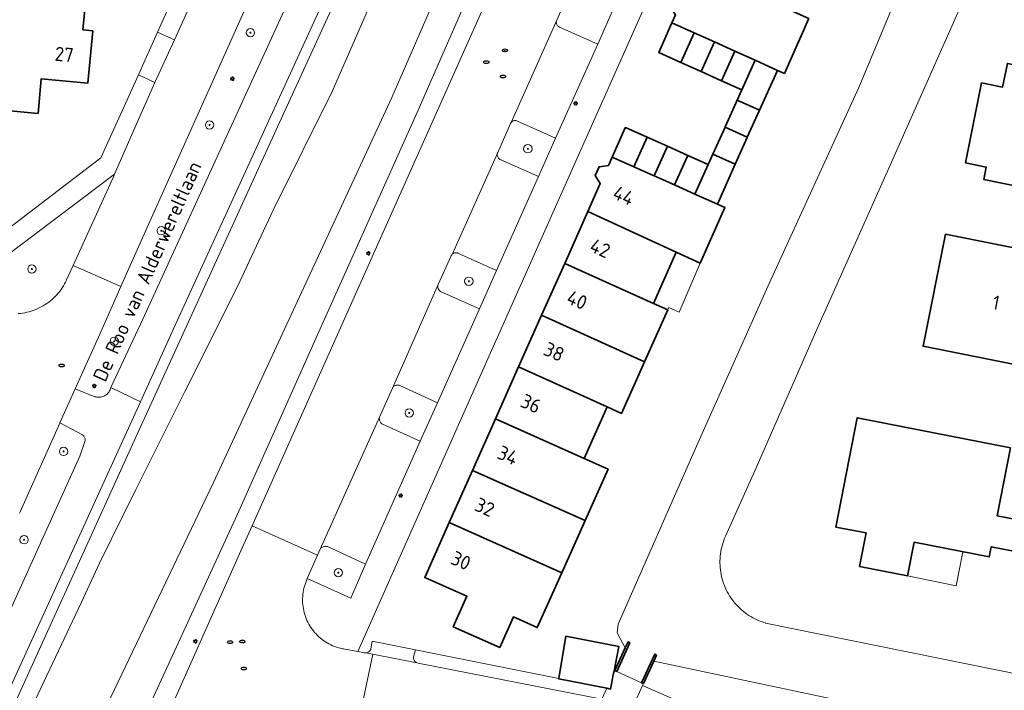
# Model space of a CAD drawing. Header units: metres. Extents: x 152610 to 160096, y 456114 to 462495.
# Tile 126 of 256: x 156509 to 156603, y 459181 to 459245. Entities that reach past the tile are written whole.
import ezdxf
from ezdxf.enums import TextEntityAlignment as Align

# ---------------------------------------------------------------- set-up
doc = ezdxf.new("R2010")
doc.units = ezdxf.units.M
doc.header["$LTSCALE"] = 0.5
doc.layers.get('0').update_dxf_attribs({"linetype": 'CONTINUOUS'})
for name, color, linetype, lineweight in [('B-PV-GK-BESCHOEIING-G', 251, 'GK-BESCHOEIING-SO', 18), ('B-PV-GK-KADEMUUR-GV', 251, 'CONTINUOUS', 35), ('B-PV-GR-BEPLANTING_CULTUUR_BODEMBEDEKKER-GV', 251, 'CONTINUOUS', 18), ('B-PV-GR-BOOM-S', 251, 'CONTINUOUS', 25), ('B-PV-IE-MEUBILAIR-S', 251, 'CONTINUOUS', 25), ('B-PV-OG-BEBOUWING-GV', 6, 'CONTINUOUS', 35), ('B-PV-OG-BEBOUWING-T18', 1, 'CONTINUOUS', 18), ('B-PV-OG-BEBOUWING_OVERBOUWING-GV', 251, 'CONTINUOUS', 18), ('B-PV-OG-TERREIN_BEGROEID-GV', 251, 'CONTINUOUS', 18), ('B-PV-OG-TERREIN_OEVER-GV', 251, 'CONTINUOUS', 18), ('B-PV-OG-TOPOGRAFIE-T18', 1, 'CONTINUOUS', 18), ('B-PV-OG-WATER_SLOOT-GV', 251, 'CONTINUOUS', 18), ('B-PV-VH-OPENVERHARDING_BETONSTRAATSTEEN-GV', 251, 'CONTINUOUS', 18), ('B-PV-VH-OPENVERHARDING_STRAATBAKSTEEN-GV', 251, 'CONTINUOUS', 18), ('B-PV-VH-OPENVERHARDING_TEGEL-GV', 251, 'CONTINUOUS', 18)]:
    doc.layers.add(name, color=color, linetype=linetype, lineweight=lineweight)
doc.styles.add('NLCS-ISO', font='NLCS-ISO.ttf')
doc.styles.add('NLCS-ISO-M750-T18', font='NLCS-ISO.ttf', dxfattribs={"height": 1.35})
doc.linetypes.add('GK-BESCHOEIING-SO', pattern='A,18,-3,[1,NLCS.SHX,S=0.6,R=0,X=0,Y=0],-3', length=24)

# ---------------------------------------------------------------- blocks, each defined once
blk = doc.blocks.new('SIE-MEUBILAIR_PAAL_LICHTMAST-SO')
for points in [[(-0.62, 0), (-1, 0)], [(-0.71, 0.71), (-0.44, 0.44)], [(0, 1), (0, 0.62)], [(0.44, 0.44), (0.71, 0.71)], [(1, 0), (0.62, 0)], [(-0.71, -0.71), (-0.44, -0.44)], [(0, -0.62), (0, -1)], [(0.44, -0.44), (0.71, -0.71)]]:
    blk.add_lwpolyline(points)
blk.add_circle((0, 0), 0.5)
blk = doc.blocks.new('SIE-MEUBILAIR_PUT_DRAINAGEPUT-SO')
blk.add_ellipse((0, 0), major_axis=(1.25, 0), ratio=0.54)
at = {"style": 'NLCS-ISO'}
blk.add_text('dr', height=0.75, dxfattribs=at).set_placement((0.03, 0), align=Align.MIDDLE_CENTER)
blk = doc.blocks.new('SIE-MEUBILAIR_PUT_RIOOLPUT-SO')
blk.add_ellipse((0, 0), major_axis=(1.25, 0), ratio=0.54)
blk = doc.blocks.new('SGR-BOOM_GBKN-SO')
at = {"linetype": 'ByBlock', "lineweight": 18}
h = blk.add_hatch(color=0, dxfattribs=at)
h.dxf.hatch_style = 1
edge = h.paths.add_edge_path()
edge.add_arc((0, 0), 0.25, 0, 360)
at = {"color": 0, "linetype": 'ByBlock', "lineweight": 18}
for radius in [2, 0.25]:
    blk.add_circle((0, 0), radius, dxfattribs=at)
at = {"color": 0, "linetype": 'ByBlock', "lineweight": 18, "style": 'NLCS-ISO'}
blk.add_attdef('SOORT', (2.5, 0), '', height=1.5, dxfattribs=at)

msp = doc.modelspace()

# ---------------------------------------------------------------- linework, layer by layer
at = {"layer": 'B-PV-GK-BESCHOEIING-G', "flags": 128}
for points in [[(156566.389, 459184.809), (156565.615, 459186.253), (156565.709, 459187.085), (156573.172, 459204.029), (156580.112, 459219.538), (156588.66, 459238.217), (156592.015, 459246.276), (156594.423, 459251.792), (156596.307, 459254.342), (156598.181, 459255.95), (156601.807, 459257.442), (156604.204, 459257.851), (156604.206, 459257.849), (156607.732, 459257.551), (156621.135, 459254.961), (156631.982, 459252.716), (156648.941, 459249.352), (156651.152, 459248.935), (156651.492, 459248.235), (156651.731, 459247.321)], [(156651.215, 459244.447), (156649.724, 459243.233), (156627.415, 459247.526), (156606.156, 459251.672), (156605.947, 459251.722), (156605.737, 459251.764), (156605.525, 459251.799), (156605.312, 459251.825), (156605.098, 459251.844), (156604.883, 459251.854), (156604.668, 459251.857), (156604.454, 459251.851), (156604.24, 459251.838), (156604.026, 459251.816), (156603.813, 459251.787), (156603.602, 459251.75), (156603.392, 459251.704), (156603.184, 459251.651), (156602.978, 459251.591), (156602.774, 459251.523), (156602.573, 459251.447), (156602.375, 459251.363), (156602.181, 459251.273), (156601.989, 459251.175), (156601.802, 459251.07), (156601.619, 459250.959), (156601.439, 459250.84), (156601.265, 459250.715), (156601.095, 459250.584), (156600.93, 459250.446), (156600.85, 459250.375), (156599.286, 459248.073), (156591.639, 459230.816), (156584.873, 459215.641), (156578.728, 459201.686), (156575.947, 459195.46), (156575.86, 459195.258), (156575.781, 459195.054), (156575.709, 459194.846), (156575.645, 459194.636), (156575.588, 459194.424), (156575.539, 459194.21), (156575.498, 459193.994), (156575.465, 459193.777), (156575.44, 459193.559), (156575.423, 459193.34), (156575.413, 459193.121), (156575.412, 459192.901), (156575.419, 459192.682), (156575.433, 459192.463), (156575.456, 459192.244), (156575.487, 459192.027), (156575.525, 459191.81), (156575.572, 459191.596), (156575.626, 459191.383), (156575.688, 459191.172), (156575.757, 459190.964), (156575.834, 459190.758), (156575.919, 459190.556), (156576.011, 459190.356), (156576.11, 459190.16), (156576.216, 459189.968), (156576.329, 459189.78), (156576.449, 459189.596), (156576.575, 459189.416), (156576.708, 459189.241), (156576.847, 459189.072), (156576.992, 459188.907), (156577.144, 459188.748), (156577.3, 459188.594), (156577.463, 459188.446), (156577.63, 459188.304), (156577.803, 459188.169), (156577.981, 459188.039), (156578.163, 459187.917), (156578.349, 459187.801), (156578.54, 459187.692), (156578.734, 459187.59), (156578.932, 459187.495), (156579.134, 459187.407), (156579.338, 459187.327), (156579.545, 459187.254), (156579.755, 459187.189), (156579.764, 459187.186), (156606.908, 459181.666), (156642.643, 459174.609), (156717.622, 459159.705)], [(156569.108, 459183.556), (156605.882, 459175.773), (156641.893, 459168.538), (156649.49, 459167.117), (156747.915, 459147.597)]]:
    msp.add_lwpolyline(points, dxfattribs=at)
at = {"layer": 'B-PV-GK-KADEMUUR-GV', "flags": 128}
for points in [[(156566.836, 459185.302), (156566.654, 459185.385), (156566.389, 459184.809), (156565.403, 459182.658), (156565.585, 459182.575)], [(156569.375, 459184.137), (156569.193, 459184.22), (156567.942, 459181.493), (156568.124, 459181.41), (156569.108, 459183.556)]]:
    msp.add_lwpolyline(points, close=True, dxfattribs=at)
at = {"layer": 'B-PV-GR-BEPLANTING_CULTUUR_BODEMBEDEKKER-GV', "flags": 128}
for points in [[(156561.085, 459247.36), (156559.86, 459244.629), (156559.839, 459244.569), (156559.825, 459244.507), (156559.819, 459244.443), (156559.821, 459244.38), (156559.831, 459244.317), (156559.849, 459244.255), (156559.874, 459244.197), (156559.906, 459244.142), (156559.945, 459244.092), (156559.99, 459244.047), (156560.041, 459244.008), (156560.096, 459243.975), (156560.123, 459243.962), (156563.769, 459242.343), (156565.384, 459246.002)], [(156508.53, 459216.659), (156508.74, 459216.679), (156508.948, 459216.706), (156509.155, 459216.742), (156509.361, 459216.785), (156509.565, 459216.836), (156509.767, 459216.895), (156509.967, 459216.961), (156510.164, 459217.035), (156510.358, 459217.116), (156510.548, 459217.205), (156510.736, 459217.301), (156510.919, 459217.404), (156511.098, 459217.514), (156511.273, 459217.63), (156511.444, 459217.753), (156511.61, 459217.883), (156511.77, 459218.018), (156511.926, 459218.16), (156512.076, 459218.308), (156512.22, 459218.461), (156512.358, 459218.619), (156512.49, 459218.783), (156512.616, 459218.952), (156512.735, 459219.125), (156512.848, 459219.302), (156512.954, 459219.484), (156513.052, 459219.67), (156513.144, 459219.859), (156513.151, 459219.874), (156513.778, 459221.256), (156515.012, 459223.975), (156517.613, 459229.704), (156517.722, 459229.953), (156507.312, 459222.114)]]:
    msp.add_lwpolyline(points, dxfattribs=at)
for points in [[(156556, 459235.051), (156555.937, 459235.059), (156555.874, 459235.059), (156555.812, 459235.051), (156555.751, 459235.036), (156555.692, 459235.012), (156555.637, 459234.982), (156555.586, 459234.945), (156555.54, 459234.901), (156555.5, 459234.853), (156555.467, 459234.799), (156555.454, 459234.774), (156554.237, 459232.024), (156554.213, 459231.964), (156554.197, 459231.902), (156554.188, 459231.838), (156554.188, 459231.773), (156554.196, 459231.709), (156554.211, 459231.647), (156554.234, 459231.587), (156554.264, 459231.53), (156554.302, 459231.477), (156554.345, 459231.43), (156554.394, 459231.388), (156554.448, 459231.352), (156554.47, 459231.34), (156558.132, 459229.719), (156559.747, 459233.388), (156556.119, 459235.011), (156556.061, 459235.035)], [(156550.331, 459222.46), (156550.27, 459222.467), (156550.208, 459222.466), (156550.148, 459222.458), (156550.089, 459222.441), (156550.032, 459222.417), (156549.979, 459222.385), (156549.931, 459222.347), (156549.888, 459222.304), (156549.851, 459222.254), (156549.821, 459222.201), (156549.812, 459222.181), (156548.556, 459219.424), (156548.538, 459219.36), (156548.528, 459219.294), (156548.526, 459219.228), (156548.532, 459219.162), (156548.546, 459219.097), (156548.568, 459219.034), (156548.597, 459218.975), (156548.633, 459218.919), (156548.676, 459218.868), (156548.724, 459218.822), (156548.777, 459218.783), (156548.835, 459218.75), (156548.839, 459218.748), (156552.487, 459217.112), (156554.117, 459220.773), (156550.501, 459222.393), (156550.447, 459222.423), (156550.39, 459222.445)], [(156544.766, 459209.847), (156544.7, 459209.854), (156544.635, 459209.853), (156544.569, 459209.844), (156544.506, 459209.828), (156544.445, 459209.804), (156544.387, 459209.772), (156544.334, 459209.734), (156544.286, 459209.689), (156544.243, 459209.639), (156544.207, 459209.585), (156544.196, 459209.565), (156542.961, 459206.799), (156542.951, 459206.728), (156542.949, 459206.656), (156542.955, 459206.584), (156542.968, 459206.514), (156542.99, 459206.445), (156543.019, 459206.379), (156543.055, 459206.317), (156543.098, 459206.259), (156543.146, 459206.207), (156543.201, 459206.159), (156543.238, 459206.133), (156546.846, 459204.502), (156548.489, 459208.153), (156544.891, 459209.809), (156544.829, 459209.832)], [(156537.864, 459194.491), (156537.795, 459194.493), (156537.726, 459194.488), (156537.659, 459194.475), (156537.593, 459194.453), (156537.531, 459194.425), (156537.472, 459194.389), (156537.418, 459194.347), (156537.369, 459194.299), (156537.326, 459194.245), (156537.315, 459194.23), (156537.068, 459193.665), (156536.083, 459191.414), (156540.233, 459189.559), (156541.633, 459192.805), (156537.998, 459194.462), (156537.932, 459194.48)]]:
    msp.add_lwpolyline(points, close=True, dxfattribs=at)
at = {"layer": 'B-PV-OG-BEBOUWING-GV', "flags": 128}
for points in [[(156583.894, 459244.765), (156573.154, 459249.571), (156571.936, 459246.84), (156571.065, 459246.71), (156570.691, 459245.867), (156571.173, 459245.12), (156570.839, 459244.374), (156572.95, 459243.423), (156574.892, 459242.548), (156576.825, 459241.677), (156578.767, 459240.801), (156580.913, 459239.83), (156581.565, 459239.54)], [(156514.918, 459245.963), (156507.103, 459246.922), (156499.951, 459247.611), (156499.745, 459245.257), (156503.895, 459244.893), (156503.85, 459244.371), (156506.856, 459244.107), (156506.585, 459241.019), (156505.29, 459241.132), (156504.987, 459237.685), (156507.427, 459236.016), (156510.423, 459235.731), (156510.738, 459239.036), (156515.167, 459238.615), (156515.646, 459243.612), (156514.701, 459243.702)], [(156572.95, 459243.423), (156570.839, 459244.374), (156569.573, 459241.544), (156571.676, 459240.594)], [(156574.892, 459242.548), (156572.95, 459243.423), (156571.676, 459240.594), (156573.618, 459239.717)], [(156576.825, 459241.677), (156574.892, 459242.548), (156573.618, 459239.717), (156575.55, 459238.844)], [(156578.767, 459240.801), (156576.825, 459241.677), (156575.55, 459238.844), (156577.49, 459237.967)], [(156600.354, 459238.648), (156598.805, 459231.031), (156600.796, 459230.626), (156600.557, 459229.448), (156607.907, 459227.954), (156608.66, 459231.657), (156611.984, 459230.985), (156612.777, 459234.902), (156616.212, 459234.19), (156617.545, 459240.577), (156610.215, 459242.067), (156609.615, 459239.117), (156602.804, 459240.502), (156602.345, 459238.243)], [(156580.913, 459239.83), (156578.767, 459240.801), (156577.49, 459237.967), (156577.066, 459236.993), (156579.187, 459236.047)], [(156579.187, 459236.047), (156577.066, 459236.993), (156575.943, 459234.514), (156575.898, 459234.414), (156578.011, 459233.472)], [(156568.485, 459233.46), (156566.401, 459234.389), (156566.361, 459234.298), (156565.133, 459231.571), (156567.216, 459230.643)], [(156578.011, 459233.472), (156575.898, 459234.414), (156574.735, 459231.848), (156576.87, 459230.896), (156578.003, 459233.454)], [(156570.412, 459232.601), (156568.485, 459233.46), (156567.216, 459230.643), (156569.144, 459229.784)], [(156572.357, 459231.734), (156570.412, 459232.601), (156569.144, 459229.784), (156571.089, 459228.917)], [(156567.216, 459230.643), (156565.133, 459231.571), (156564.778, 459230.781), (156563.897, 459230.653), (156563.532, 459229.813), (156564.01, 459229.052), (156562.816, 459226.374), (156571.252, 459222.521), (156573.526, 459221.482), (156575.891, 459226.778), (156575.179, 459227.096), (156573.026, 459228.055), (156571.089, 459228.917), (156569.144, 459229.784)], [(156574.294, 459230.871), (156572.357, 459231.734), (156571.089, 459228.917), (156573.026, 459228.055)], [(156576.87, 459230.896), (156574.735, 459231.848), (156574.294, 459230.871), (156573.026, 459228.055), (156575.179, 459227.096)], [(156571.252, 459222.521), (156562.816, 459226.374), (156560.617, 459221.443), (156569.069, 459217.634)], [(156605.637, 459222.471), (156596.909, 459224.215), (156594.779, 459213.556), (156606.544, 459211.204), (156606.673, 459211.851), (156607.764, 459211.637), (156608.495, 459215.341), (156607.416, 459215.554), (156608.016, 459218.558), (156604.976, 459219.166)], [(156569.069, 459217.634), (156560.617, 459221.443), (156558.417, 459216.511), (156568.23, 459212.078), (156570.436, 459217.018)], [(156568.23, 459212.078), (156558.417, 459216.511), (156556.218, 459211.579), (156564.657, 459207.767), (156566.028, 459207.148)], [(156564.657, 459207.767), (156556.218, 459211.579), (156554.015, 459206.638), (156562.467, 459202.849)], [(156562.467, 459202.849), (156554.015, 459206.638), (156551.819, 459201.715), (156562.564, 459196.943), (156564.746, 459201.827)], [(156603.1, 459203.889), (156588.501, 459206.733), (156586.472, 459196.321), (156589.335, 459195.763), (156588.714, 459192.573), (156593.288, 459191.682), (156593.909, 459194.872), (156601.072, 459193.477), (156601.263, 459194.459), (156604.208, 459193.885), (156604.121, 459193.439), (156608.047, 459192.675), (156609.385, 459199.545), (156605.459, 459200.31), (156604.781, 459196.827), (156601.836, 459197.4)], [(156562.564, 459196.943), (156551.819, 459201.715), (156549.612, 459196.765), (156560.345, 459191.976)], [(156560.345, 459191.976), (156549.612, 459196.765), (156547.278, 459191.532), (156551.305, 459189.735), (156550.001, 459186.813), (156554.421, 459184.841), (156555.725, 459187.763), (156558.008, 459186.744)], [(156560.721, 459185.947), (156560.047, 459181.885), (156560.044, 459181.865), (156564.641, 459180.967), (156564.988, 459180.899), (156565.284, 459182.394), (156565.297, 459182.464), (156565.788, 459184.944)]]:
    msp.add_lwpolyline(points, close=True, dxfattribs=at)
at = {"layer": 'B-PV-OG-BEBOUWING_OVERBOUWING-GV', "flags": 128}
for points in [[(156573.526, 459221.482), (156571.252, 459222.521), (156569.069, 459217.634), (156570.436, 459217.018), (156570.538, 459217.24), (156571.52, 459216.786)], [(156598.57, 459193.964), (156593.909, 459194.872), (156593.288, 459191.682), (156597.936, 459190.728)]]:
    msp.add_lwpolyline(points, close=True, dxfattribs=at)
at = {"layer": 'B-PV-OG-TERREIN_BEGROEID-GV', "flags": 128}
for points in [[(156458.895, 459035.918), (156466.895, 459054.071), (156467.956, 459056.452), (156475.657, 459073.568), (156476.654, 459075.729), (156476.657, 459075.735), (156485.237, 459094.736), (156491.215, 459107.964), (156497.525, 459121.993), (156500, 459127.552), (156500.718, 459129.165), (156521.848, 459176.326), (156522.791, 459178.451), (156529.894, 459194.335), (156530.832, 459196.428), (156530.942, 459196.673), (156572.893, 459290.692), (156573.885, 459292.868), (156574.898, 459295.155), (156559.716, 459302.119), (156559.591, 459301.844), (156558.064, 459297.86), (156557.721, 459295.631), (156557.683, 459293.548)], [(156464.355, 459083.386), (156472.839, 459102.061), (156480.636, 459119.074), (156486.884, 459132.701), (156492.493, 459145.045), (156498.07, 459157.319), (156500, 459161.556), (156504.433, 459171.288), (156514.522, 459193.426), (156519.426, 459204.19), (156533.09, 459234.101), (156550.665, 459272.45)], [(156555.657, 459256.594), (156546.654, 459236.054), (156537.012, 459214.564), (156529.559, 459197.837), (156520.527, 459178.214), (156512.634, 459160.949), (156504.495, 459143.764), (156498.804, 459129.927), (156479.797, 459088.043)], [(156530.049, 459245.409), (156520.258, 459223.586), (156518.327, 459219.235), (156516.192, 459214.425), (156513.979, 459209.498), (156515.833, 459208.746), (156515.926, 459208.719), (156516.021, 459208.7), (156516.118, 459208.689), (156516.215, 459208.686), (156516.312, 459208.69), (156516.408, 459208.703), (156516.503, 459208.724), (156516.596, 459208.752), (156516.686, 459208.788), (156516.773, 459208.831), (156516.856, 459208.882), (156516.934, 459208.938), (156517.008, 459209.002), (156517.076, 459209.071), (156517.139, 459209.145), (156517.194, 459209.224), (156517.244, 459209.308), (156517.286, 459209.395), (156517.321, 459209.486), (156517.348, 459209.579), (156517.356, 459209.613), (156520.405, 459216.141), (156538.354, 459255.336)], [(156541.011, 459253.815), (156523.351, 459215.22), (156520.181, 459208.261), (156508.641, 459182.927), (156500, 459163.975), (156498.774, 459161.286), (156484.608, 459130.109), (156473.988, 459107.007), (156460.338, 459076.963)], [(156505.809, 459184.112), (156514.4, 459203.087), (156514.886, 459204.463), (156514.903, 459204.529), (156514.911, 459204.596), (156514.912, 459204.664), (156514.905, 459204.732), (156514.89, 459204.798), (156514.867, 459204.863), (156514.837, 459204.924), (156514.8, 459204.981), (156514.756, 459205.033), (156514.707, 459205.08), (156514.656, 459205.118), (156512.518, 459206.245), (156512.513, 459206.233), (156508.733, 459197.792), (156508.662, 459197.635)]]:
    msp.add_lwpolyline(points, dxfattribs=at)
for points in [[(156560.047, 459181.885), (156546.409, 459184.646), (156546.22, 459183.925), (156546.212, 459183.864), (156546.213, 459183.803), (156546.221, 459183.742), (156546.237, 459183.683), (156546.261, 459183.626), (156546.292, 459183.573), (156546.33, 459183.524), (156546.373, 459183.481), (156546.422, 459183.444), (156546.475, 459183.413), (156546.53, 459183.39), (156546.655, 459183.366), (156564.169, 459179.919), (156564.641, 459180.967), (156560.044, 459181.865)], [(156605.882, 459175.773), (156569.108, 459183.556), (156568.124, 459181.41), (156568.042, 459181.227), (156570.807, 459180.019), (156608.498, 459172.841), (156639.642, 459166.657), (156639.495, 459166.873), (156641.892, 459168.538)], [(156565.585, 459182.575), (156565.403, 459182.658), (156565.312, 459182.457), (156565.284, 459182.394), (156564.988, 459180.899), (156564.641, 459180.967), (156564.169, 459179.919), (156567.185, 459179.325), (156568.042, 459181.227), (156568.124, 459181.41), (156567.942, 459181.493)], [(156570.807, 459180.019), (156568.042, 459181.227), (156567.185, 459179.325), (156573.747, 459178.034), (156603.125, 459172.257), (156610.023, 459170.908), (156636.208, 459165.704), (156637.695, 459165.419), (156638.928, 459165.171), (156639.047, 459165.173), (156639.234, 459165.183), (156639.42, 459165.201), (156639.605, 459165.227), (156639.788, 459165.261), (156639.97, 459165.303), (156640.15, 459165.353), (156640.328, 459165.41), (156640.503, 459165.475), (156640.675, 459165.547), (156640.785, 459165.598), (156641.271, 459167.833), (156639.644, 459166.654), (156639.642, 459166.657), (156608.498, 459172.841)]]:
    msp.add_lwpolyline(points, close=True, dxfattribs=at)
at = {"layer": 'B-PV-OG-TERREIN_OEVER-GV', "flags": 128}
for points in [[(156563.903, 459282.599), (156544.139, 459237.238), (156527.133, 459200.581), (156516.328, 459177.929), (156500, 459142.527), (156494.906, 459131.482), (156476.097, 459088.801)], [(156550.665, 459272.45), (156533.09, 459234.101), (156519.426, 459204.19), (156514.522, 459193.426), (156504.433, 459171.288), (156500, 459161.556), (156498.07, 459157.319), (156492.493, 459145.045), (156486.884, 459132.701), (156480.636, 459119.074), (156472.839, 459102.061), (156464.355, 459083.386)], [(156479.797, 459088.043), (156498.804, 459129.927), (156504.495, 459143.764), (156512.634, 459160.949), (156520.527, 459178.214), (156529.559, 459197.837), (156537.012, 459214.564), (156546.654, 459236.054), (156555.657, 459256.594)], [(156472.225, 459095.085), (156482.531, 459118.21), (156494.423, 459145.157), (156497.504, 459152.415), (156500, 459158.398), (156514.555, 459189.165), (156516.279, 459192.881), (156519.749, 459199.912), (156524.419, 459209.253), (156529.421, 459219.256), (156532.818, 459226.51), (156538.463, 459237.832), (156542.359, 459246.784)]]:
    msp.add_lwpolyline(points, dxfattribs=at)
at = {"layer": 'B-PV-OG-WATER_SLOOT-GV', "flags": 128}
for points in [[(156476.097, 459088.801), (156494.906, 459131.482), (156500, 459142.527), (156516.328, 459177.929), (156527.133, 459200.581), (156544.139, 459237.238), (156563.903, 459282.599)], [(156606.908, 459181.666), (156579.764, 459187.186), (156579.755, 459187.189), (156579.545, 459187.254), (156579.338, 459187.327), (156579.134, 459187.407), (156578.932, 459187.495), (156578.734, 459187.59), (156578.54, 459187.692), (156578.349, 459187.801), (156578.163, 459187.917), (156577.981, 459188.04), (156577.803, 459188.169), (156577.63, 459188.304), (156577.463, 459188.446), (156577.301, 459188.594), (156577.144, 459188.748), (156576.992, 459188.907), (156576.847, 459189.072), (156576.708, 459189.242), (156576.575, 459189.416), (156576.449, 459189.596), (156576.329, 459189.78), (156576.216, 459189.968), (156576.11, 459190.16), (156576.011, 459190.356), (156575.919, 459190.556), (156575.834, 459190.758), (156575.757, 459190.964), (156575.688, 459191.172), (156575.626, 459191.383), (156575.572, 459191.596), (156575.525, 459191.81), (156575.487, 459192.027), (156575.456, 459192.244), (156575.433, 459192.463), (156575.419, 459192.682), (156575.412, 459192.901), (156575.413, 459193.121), (156575.423, 459193.34), (156575.44, 459193.559), (156575.465, 459193.777), (156575.498, 459193.994), (156575.539, 459194.21), (156575.588, 459194.424), (156575.645, 459194.636), (156575.709, 459194.846), (156575.781, 459195.054), (156575.86, 459195.258), (156575.947, 459195.46), (156578.728, 459201.686), (156584.873, 459215.641), (156591.639, 459230.816), (156599.286, 459248.073)], [(156542.359, 459246.784), (156538.463, 459237.832), (156532.818, 459226.51), (156529.421, 459219.256), (156524.419, 459209.253), (156519.749, 459199.912), (156516.279, 459192.881), (156514.555, 459189.165), (156500, 459158.398), (156497.504, 459152.415), (156494.423, 459145.157), (156482.531, 459118.21), (156472.225, 459095.085)], [(156592.015, 459246.276), (156588.66, 459238.217), (156580.112, 459219.538), (156573.172, 459204.029), (156565.709, 459187.085), (156565.615, 459186.253), (156566.389, 459184.809), (156566.654, 459185.385), (156566.836, 459185.302), (156565.585, 459182.575), (156567.942, 459181.493), (156569.193, 459184.22), (156569.375, 459184.137), (156569.108, 459183.556), (156605.882, 459175.773)]]:
    msp.add_lwpolyline(points, dxfattribs=at)
at = {"layer": 'B-PV-VH-OPENVERHARDING_BETONSTRAATSTEEN-GV', "flags": 128}
for points in [[(156538.415, 459264.048), (156545.23, 459279.075), (156540.657, 459281.154), (156538.95, 459277.317), (156537.561, 459274.212), (156537.083, 459273.155), (156534.687, 459267.849), (156534.538, 459267.515), (156530.931, 459259.441), (156529.587, 459256.455), (156529.303, 459255.823), (156526.915, 459250.504), (156523.437, 459242.757), (156521.545, 459238.69), (156519.4, 459233.779), (156517.722, 459229.953), (156517.613, 459229.704), (156515.012, 459223.975), (156513.778, 459221.256), (156518.327, 459219.235), (156520.258, 459223.586), (156530.049, 459245.409)], [(156517.356, 459209.613), (156520.181, 459208.261), (156523.351, 459215.22), (156541.011, 459253.815), (156549.756, 459272.867), (156549.369, 459273.057), (156546.944, 459274.204), (156538.354, 459255.336), (156520.405, 459216.141)], [(156559.839, 459244.569), (156559.86, 459244.629), (156555.5, 459234.853), (156555.54, 459234.901), (156555.586, 459234.945), (156555.637, 459234.982), (156555.692, 459235.012), (156555.751, 459235.036), (156555.812, 459235.051), (156555.874, 459235.059), (156555.937, 459235.059), (156556, 459235.051), (156556.061, 459235.035), (156556.119, 459235.011), (156559.747, 459233.388), (156563.769, 459242.343), (156560.123, 459243.962), (156560.096, 459243.975), (156560.041, 459244.008), (156559.99, 459244.047), (156559.945, 459244.092), (156559.906, 459244.142), (156559.874, 459244.197), (156559.849, 459244.255), (156559.831, 459244.317), (156559.821, 459244.38), (156559.819, 459244.443), (156559.825, 459244.507)], [(156554.213, 459231.964), (156554.237, 459232.024), (156549.888, 459222.304), (156549.931, 459222.347), (156549.979, 459222.385), (156550.032, 459222.417), (156550.089, 459222.441), (156550.148, 459222.458), (156550.208, 459222.466), (156550.27, 459222.467), (156550.331, 459222.46), (156550.39, 459222.445), (156550.447, 459222.423), (156550.501, 459222.393), (156554.117, 459220.773), (156558.132, 459229.719), (156554.47, 459231.34), (156554.448, 459231.352), (156554.394, 459231.388), (156554.345, 459231.43), (156554.302, 459231.477), (156554.264, 459231.53), (156554.234, 459231.587), (156554.211, 459231.647), (156554.196, 459231.709), (156554.188, 459231.773), (156554.188, 459231.838), (156554.197, 459231.902)], [(156548.538, 459219.36), (156548.556, 459219.424), (156544.196, 459209.565), (156544.207, 459209.585), (156544.243, 459209.639), (156544.286, 459209.689), (156544.334, 459209.734), (156544.387, 459209.772), (156544.445, 459209.804), (156544.506, 459209.828), (156544.569, 459209.844), (156544.635, 459209.853), (156544.7, 459209.854), (156544.766, 459209.847), (156544.829, 459209.832), (156544.891, 459209.809), (156548.489, 459208.153), (156552.487, 459217.112), (156548.839, 459218.748), (156548.835, 459218.75), (156548.777, 459218.783), (156548.724, 459218.822), (156548.676, 459218.868), (156548.633, 459218.919), (156548.597, 459218.975), (156548.568, 459219.034), (156548.546, 459219.097), (156548.532, 459219.162), (156548.526, 459219.228), (156548.528, 459219.294)], [(156542.951, 459206.728), (156542.961, 459206.799), (156537.315, 459194.23), (156537.326, 459194.245), (156537.369, 459194.299), (156537.418, 459194.347), (156537.472, 459194.389), (156537.531, 459194.425), (156537.593, 459194.453), (156537.659, 459194.475), (156537.726, 459194.488), (156537.795, 459194.493), (156537.864, 459194.491), (156537.932, 459194.48), (156537.998, 459194.462), (156541.633, 459192.805), (156546.846, 459204.502), (156543.238, 459206.133), (156543.201, 459206.159), (156543.146, 459206.207), (156543.098, 459206.259), (156543.055, 459206.317), (156543.019, 459206.379), (156542.99, 459206.445), (156542.968, 459206.514), (156542.955, 459206.584), (156542.949, 459206.656)], [(156546.409, 459184.646), (156542.26, 459185.469), (156542.142, 459184.727), (156542.126, 459184.677), (156542.099, 459184.618), (156542.066, 459184.562), (156542.026, 459184.512), (156541.979, 459184.466), (156541.928, 459184.427), (156541.872, 459184.394), (156541.813, 459184.368), (156541.751, 459184.35), (156541.687, 459184.339), (156541.627, 459184.337), (156542.321, 459184.203), (156546.53, 459183.39), (156546.475, 459183.413), (156546.422, 459183.444), (156546.373, 459183.481), (156546.33, 459183.524), (156546.292, 459183.573), (156546.261, 459183.626), (156546.237, 459183.683), (156546.221, 459183.742), (156546.213, 459183.803), (156546.212, 459183.864), (156546.22, 459183.925)]]:
    msp.add_lwpolyline(points, close=True, dxfattribs=at)
for points in [[(156508.662, 459197.635), (156508.733, 459197.792), (156512.513, 459206.233), (156512.518, 459206.245), (156513.979, 459209.498), (156516.192, 459214.425), (156518.327, 459219.235), (156513.778, 459221.256), (156513.151, 459219.874), (156513.144, 459219.859), (156513.052, 459219.67), (156512.954, 459219.484), (156512.848, 459219.302), (156512.735, 459219.125), (156512.616, 459218.952), (156512.49, 459218.783), (156512.358, 459218.619), (156512.22, 459218.461), (156512.076, 459218.308), (156511.926, 459218.16), (156511.77, 459218.018), (156511.61, 459217.883), (156511.444, 459217.753), (156511.273, 459217.63), (156511.098, 459217.514), (156510.919, 459217.404), (156510.736, 459217.301), (156510.548, 459217.205), (156510.358, 459217.116), (156510.164, 459217.035), (156509.967, 459216.961), (156509.767, 459216.895), (156509.565, 459216.836), (156509.361, 459216.785), (156509.155, 459216.742), (156508.948, 459216.706), (156508.74, 459216.679), (156508.53, 459216.659)], [(156508.641, 459182.927), (156520.181, 459208.261), (156517.356, 459209.613), (156517.348, 459209.579), (156517.321, 459209.486), (156517.286, 459209.395), (156517.244, 459209.308), (156517.194, 459209.224), (156517.139, 459209.145), (156517.076, 459209.071), (156517.008, 459209.002), (156516.934, 459208.938), (156516.856, 459208.882), (156516.773, 459208.831), (156516.686, 459208.788), (156516.596, 459208.752), (156516.503, 459208.724), (156516.408, 459208.703), (156516.312, 459208.69), (156516.215, 459208.686), (156516.118, 459208.689), (156516.021, 459208.7), (156515.926, 459208.719), (156515.833, 459208.746), (156513.979, 459209.498), (156512.518, 459206.245), (156514.656, 459205.118), (156514.707, 459205.08), (156514.756, 459205.033), (156514.8, 459204.981), (156514.837, 459204.924), (156514.867, 459204.863), (156514.89, 459204.798), (156514.905, 459204.732), (156514.912, 459204.664), (156514.911, 459204.596), (156514.903, 459204.529), (156514.886, 459204.463), (156514.4, 459203.087), (156505.809, 459184.112)], [(156541.399, 459179.846), (156542.321, 459184.203), (156541.627, 459184.337), (156541.622, 459184.337), (156541.557, 459184.343), (156541.494, 459184.356), (156540.888, 459184.465), (156539.531, 459184.711), (156539.431, 459184.731), (156539.241, 459184.774), (156539.052, 459184.826), (156538.866, 459184.885), (156538.683, 459184.952), (156538.502, 459185.026), (156538.324, 459185.107), (156538.15, 459185.196), (156537.98, 459185.292), (156537.814, 459185.394), (156537.652, 459185.503), (156537.495, 459185.619), (156537.343, 459185.742), (156537.196, 459185.87), (156537.054, 459186.004), (156536.918, 459186.144), (156536.788, 459186.29), (156536.663, 459186.44), (156536.545, 459186.596), (156536.434, 459186.756), (156536.329, 459186.921), (156536.231, 459187.09), (156536.14, 459187.262), (156536.056, 459187.439), (156535.979, 459187.618), (156535.91, 459187.801), (156535.849, 459187.986), (156535.795, 459188.174), (156535.749, 459188.364), (156535.71, 459188.555), (156535.68, 459188.748), (156535.657, 459188.942), (156535.642, 459189.137), (156535.636, 459189.332), (156535.637, 459189.527), (156535.646, 459189.722), (156535.664, 459189.916), (156535.689, 459190.11), (156535.722, 459190.302), (156535.763, 459190.493), (156535.812, 459190.682), (156535.868, 459190.869), (156535.932, 459191.054), (156536.004, 459191.235), (156536.083, 459191.414), (156537.068, 459193.665), (156530.832, 459196.428), (156529.894, 459194.335), (156522.791, 459178.451)], [(156603.125, 459172.257), (156573.747, 459178.034), (156567.185, 459179.325), (156564.169, 459179.919), (156546.655, 459183.366), (156546.53, 459183.39), (156542.321, 459184.203), (156541.399, 459179.846), (156543.878, 459179.37), (156543.989, 459179.348), (156566.686, 459174.854), (156570.78, 459174.044), (156571.041, 459173.992), (156600.428, 459168.203), (156601.331, 459168.029), (156602.396, 459167.826), (156602.401, 459167.825), (156602.462, 459167.811), (156602.521, 459167.79)]]:
    msp.add_lwpolyline(points, dxfattribs=at)
at = {"layer": 'B-PV-VH-OPENVERHARDING_STRAATBAKSTEEN-GV', "flags": 128}
msp.add_lwpolyline([(156572.893, 459290.692), (156530.942, 459196.673), (156530.832, 459196.428), (156537.068, 459193.665), (156537.315, 459194.23), (156542.961, 459206.799), (156544.196, 459209.565), (156548.556, 459219.424), (156549.812, 459222.181), (156549.821, 459222.201), (156549.851, 459222.254), (156549.888, 459222.304), (156554.237, 459232.024), (156555.454, 459234.774), (156555.467, 459234.799), (156555.5, 459234.853), (156559.86, 459244.629), (156561.085, 459247.36)], dxfattribs=at)
at = {"layer": 'B-PV-VH-OPENVERHARDING_TEGEL-GV', "flags": 128}
msp.add_lwpolyline([(156565.384, 459246.002), (156563.769, 459242.343), (156559.747, 459233.388), (156558.132, 459229.719), (156554.117, 459220.773), (156552.487, 459217.112), (156548.489, 459208.153), (156546.846, 459204.502), (156541.633, 459192.805), (156540.233, 459189.559), (156536.083, 459191.414), (156536.004, 459191.235), (156535.932, 459191.054), (156535.868, 459190.869), (156535.812, 459190.682), (156535.763, 459190.493), (156535.722, 459190.302), (156535.689, 459190.11), (156535.664, 459189.916), (156535.646, 459189.722), (156535.637, 459189.527), (156535.636, 459189.332), (156535.642, 459189.137), (156535.657, 459188.942), (156535.68, 459188.748), (156535.71, 459188.555), (156535.749, 459188.364), (156535.795, 459188.174), (156535.849, 459187.986), (156535.91, 459187.801), (156535.979, 459187.618), (156536.056, 459187.439), (156536.14, 459187.262), (156536.231, 459187.09), (156536.329, 459186.921), (156536.434, 459186.756), (156536.545, 459186.596), (156536.663, 459186.44), (156536.788, 459186.29), (156536.918, 459186.144), (156537.054, 459186.004), (156537.196, 459185.87), (156537.343, 459185.742), (156537.495, 459185.619), (156537.652, 459185.503), (156537.814, 459185.394), (156537.98, 459185.292), (156538.15, 459185.196), (156538.324, 459185.107), (156538.502, 459185.026), (156538.683, 459184.952), (156538.866, 459184.885), (156539.052, 459184.826), (156539.241, 459184.774), (156539.431, 459184.731), (156539.531, 459184.711), (156540.888, 459184.465), (156553.035, 459211.797), (156563.61, 459235.548), (156564.923, 459238.471), (156566.844, 459242.809), (156576.541, 459264.583)], dxfattribs=at)
for points in [[(156526.915, 459250.504), (156525.291, 459251.226), (156521.813, 459243.487), (156523.437, 459242.757)], [(156523.437, 459242.757), (156521.813, 459243.487), (156519.988, 459239.424), (156521.545, 459238.69)], [(156521.545, 459238.69), (156519.988, 459239.424), (156516.412, 459231.5), (156505.016, 459222.792), (156504.068, 459221.318), (156504.82, 459220.835), (156503.313, 459218.733), (156504.332, 459218.059), (156504.424, 459217.998), (156507.312, 459222.114), (156517.722, 459229.953), (156519.4, 459233.779)]]:
    msp.add_lwpolyline(points, close=True, dxfattribs=at)

# ---------------------------------------------------------------- block references
at = {"layer": 'B-PV-GR-BOOM-S', "xscale": 0.2, "yscale": 0.2, "zscale": 0.2}
for p in [(156530.669, 459243.427), (156526.776, 459234.631), (156557.107, 459232.369), (156522.166, 459224.558), (156509.844, 459220.91), (156551.484, 459219.744), (156517.685, 459214.03), (156545.804, 459207.195), (156512.857, 459203.529), (156509.092, 459195.121), (156539.047, 459191.982)]:
    msp.add_blockref('SGR-BOOM_GBKN-SO', p, dxfattribs=at)
at = {"layer": 'B-PV-IE-MEUBILAIR-S', "xscale": 0.2, "yscale": 0.2, "zscale": 0.2}
for name, p in [('SIE-MEUBILAIR_PUT_DRAINAGEPUT-SO', (156554.925, 459241.743)), ('SIE-MEUBILAIR_PUT_RIOOLPUT-SO', (156553.142, 459240.616)), ('SIE-MEUBILAIR_PAAL_LICHTMAST-SO', (156528.945, 459239.035)), ('SIE-MEUBILAIR_PUT_RIOOLPUT-SO', (156554.735, 459239.251)), ('SIE-MEUBILAIR_PAAL_LICHTMAST-SO', (156561.671, 459236.685)), ('SIE-MEUBILAIR_PAAL_LICHTMAST-SO', (156541.907, 459222.413)), ('SIE-MEUBILAIR_PUT_RIOOLPUT-SO', (156512.677, 459211.719)), ('SIE-MEUBILAIR_PAAL_LICHTMAST-SO', (156515.786, 459209.766)), ('SIE-MEUBILAIR_PAAL_LICHTMAST-SO', (156544.99, 459199.328)), ('SIE-MEUBILAIR_PAAL_LICHTMAST-SO', (156525.422, 459185.445)), ('SIE-MEUBILAIR_PUT_RIOOLPUT-SO', (156528.728, 459185.356)), ('SIE-MEUBILAIR_PUT_DRAINAGEPUT-SO', (156529.899, 459185.418)), ('SIE-MEUBILAIR_PUT_RIOOLPUT-SO', (156530.033, 459182.849))]:
    msp.add_blockref(name, p, dxfattribs=at)

# ---------------------------------------------------------------- texts
at = {"layer": 'B-PV-OG-BEBOUWING-T18', "style": 'NLCS-ISO-M750-T18'}
for s, rotation, p in [('27', 354.5, (156512.918, 459241.352)), ('44', 336, (156566.237, 459227.907)), ('42', 336, (156564, 459222.89)), ('40', 335.9, (156561.8, 459217.959)), ('1', 348.7, (156601.728, 459217.71)), ('38', 336, (156559.601, 459213.027)), ('36', 336, (156557.4, 459208.09)), ('34', 335.9, (156555.2, 459203.158)), ('32', 336, (156552.999, 459198.222)), ('30', 335.9, (156550.728, 459193.13))]:
    msp.add_text(s, height=1.35, rotation=rotation, dxfattribs=at).set_placement(p, align=Align.MIDDLE)
at = {"layer": 'B-PV-OG-TOPOGRAFIE-T18', "style": 'NLCS-ISO-M750-T18'}
msp.add_text('De Roo van Alderwereltlaan', height=1.35, rotation=66, dxfattribs=at).set_placement((156520.83, 459220.688), align=Align.MIDDLE)

doc.saveas('drawing.dxf')
